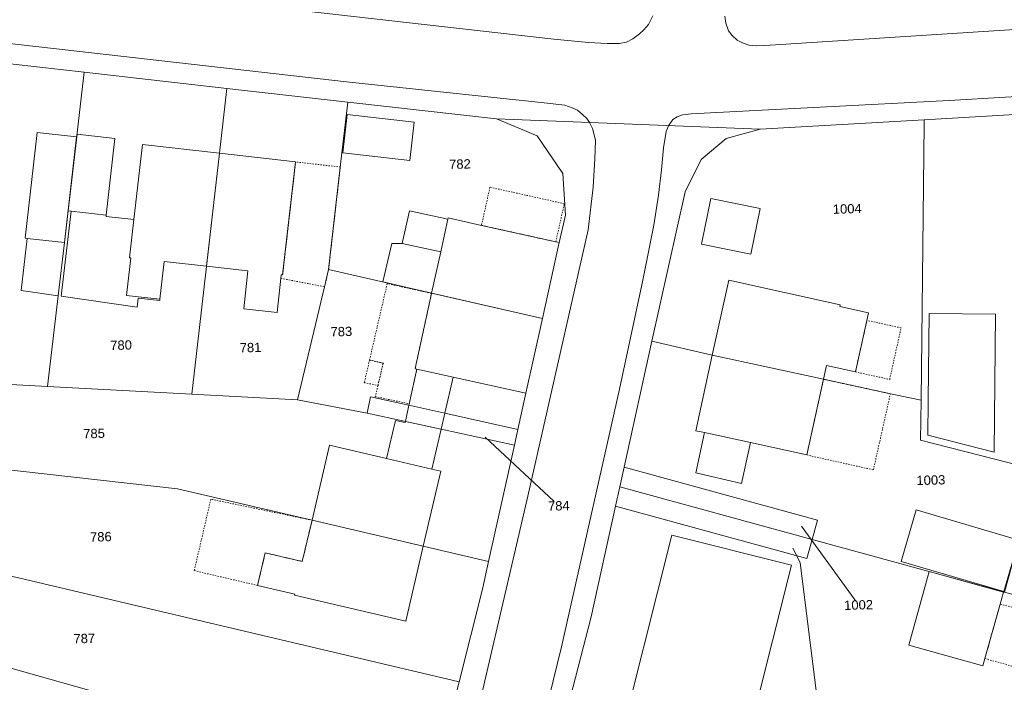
# Model space of a CAD drawing. Header units: millimetres. Extents: x -191 to 81095, y -508122 to 28741.
# Tile 124 of 251: x 5671 to 5745, y 9597 to 9647. Entities that reach past the tile are written whole.
import ezdxf

# ---------------------------------------------------------------- set-up
doc = ezdxf.new("R2010")
doc.units = ezdxf.units.MM
doc.linetypes.add('VE22-087 DB - VST Hervest-Dorsten ALK VA2736$0$1', pattern=[0])
doc.linetypes.add('VE22-087 DB - VST Hervest-Dorsten ALK VA2736$0$3', pattern=[0.26, 0.11, -0.15])
doc.layers.get('0').update_dxf_attribs({"color": 251})
for name, color, linetype, lineweight in [('VE22-087 DB - VST Hervest-Dorsten ALK VA2736$0$AX_Bauteil', 7, 'VE22-087 DB - VST Hervest-Dorsten ALK VA2736$0$1', 18), ('VE22-087 DB - VST Hervest-Dorsten ALK VA2736$0$AX_BesondererBauwerkspunkt_G2300', 7, 'VE22-087 DB - VST Hervest-Dorsten ALK VA2736$0$1', 18), ('VE22-087 DB - VST Hervest-Dorsten ALK VA2736$0$AX_Flurstueck', 9, 'VE22-087 DB - VST Hervest-Dorsten ALK VA2736$0$1', 18), ('VE22-087 DB - VST Hervest-Dorsten ALK VA2736$0$AX_Gebaeude', 7, 'VE22-087 DB - VST Hervest-Dorsten ALK VA2736$0$1', 18), ('VE22-087 DB - VST Hervest-Dorsten ALK VA2736$0$AX_SonstigesBauwerkOderSonstigeEinrichtung', 7, 'VE22-087 DB - VST Hervest-Dorsten ALK VA2736$0$1', 18), ('VE22-087 DB - VST Hervest-Dorsten ALK VA2736$0$AX_Strassenverkehr', 7, 'VE22-087 DB - VST Hervest-Dorsten ALK VA2736$0$1', 18), ('VE22-087 DB - VST Hervest-Dorsten ALK VA2736$0$AX_Strassenverkehrsanlage', 7, 'VE22-087 DB - VST Hervest-Dorsten ALK VA2736$0$1', 18), ('VE22-087 DB - VST Hervest-Dorsten ALK VA2736$0$AX_Wohnbauflaeche', 7, 'VE22-087 DB - VST Hervest-Dorsten ALK VA2736$0$1', 18)]:
    doc.layers.add(name, color=color, linetype=linetype, lineweight=lineweight)
doc.layers.add('XREF ALK Kataster', color=251, linetype='Continuous')
doc.styles.add('VE22-087 DB - VST Hervest-Dorsten ALK VA2736$0$0', font='arial.ttf')

# ---------------------------------------------------------------- blocks, each defined once
blk = doc.blocks.new('VE22-087 DB - VST Hervest-Dorsten ALK VA2736$0$99')
at = {"color": 0}
blk.add_point((0, 0), dxfattribs=at)
blk = doc.blocks.new('VE22-087 DB - VST Hervest-Dorsten ALK VA2736')
at = {"layer": 'VE22-087 DB - VST Hervest-Dorsten ALK VA2736$0$AX_Bauteil', "color": 7, "linetype": 'VE22-087 DB - VST Hervest-Dorsten ALK VA2736$0$1', "lineweight": 13, "ltscale": 0.5}
blk.add_polyline3d([(5699.998, 9617.713, 0), (5699.732, 9616.495, 0), (5702.426, 9615.908, 0), (5702.703, 9617.106, 0)], close=True, dxfattribs=at)
at = {"layer": 'VE22-087 DB - VST Hervest-Dorsten ALK VA2736$0$AX_Flurstueck', "linetype": 'VE22-087 DB - VST Hervest-Dorsten ALK VA2736$0$1', "lineweight": 13, "ltscale": 0.5}
for points in [[(5639.497, 9660.724, 0), (5636.359, 9642.012, 0), (5637.633, 9644.497, 0), (5639.967, 9646.127, 0), (5642.793, 9646.48, 0), (5656.092, 9644.964, 0), (5664.873, 9643.962, 0), (5675.584, 9642.746, 0), (5686.305, 9641.529, 0), (5695.398, 9640.495, 0), (5706.578, 9639.233, 0), (5726.411, 9638.457, 0), (5738.739, 9639.173, 0), (5754.05, 9640.059, 0)], [(5711.165, 9592.009, 0), (5713.701, 9601.808, 0), (5715.536, 9610.126, 0), (5715.866, 9611.583, 0), (5716.187, 9613.05, 0), (5718.277, 9622.516, 0), (5720.763, 9633.747, 0), (5721.977, 9636.194, 0), (5723.86, 9637.771, 0), (5726.411, 9638.457, 0), (5706.578, 9639.233, 0), (5709.653, 9637.971, 0), (5711.575, 9635.122, 0), (5711.763, 9632.005, 0), (5711.305, 9629.938, 0), (5710.045, 9624.237, 0), (5708.793, 9618.607, 0), (5708.189, 9615.891, 0), (5707.934, 9614.713, 0), (5705.992, 9605.957, 0), (5705.534, 9603.89, 0), (5703.776, 9596.924, 0), (5700.75, 9584.978, 0)], [(5705.74, 9615.313, 0), (5711.273, 9610.153, 0)], [(5729.519, 9608.627, 0), (5733.813, 9602.698, 0)], [(5728.863, 9606.964, 0), (5729.426, 9605.887, 0), (5730.7, 9595.635, 0)]]:
    blk.add_polyline3d(points, dxfattribs=at)
for points in [[(5664.873, 9643.962, 0), (5663.357, 9630.515, 0), (5662.138, 9619.707, 0), (5672.827, 9619.13, 0), (5673.622, 9625.937, 0), (5674.089, 9629.939, 0), (5675.584, 9642.746, 0)], [(5675.584, 9642.746, 0), (5674.089, 9629.939, 0), (5673.622, 9625.937, 0), (5672.827, 9619.13, 0), (5683.678, 9618.533, 0), (5685.748, 9636.66, 0), (5686.305, 9641.529, 0)], [(5685.748, 9636.66, 0), (5683.678, 9618.533, 0), (5691.628, 9618.105, 0), (5693.654, 9626.614, 0), (5693.964, 9627.917, 0), (5694.842, 9635.617, 0), (5695.398, 9640.495, 0), (5686.305, 9641.529, 0)], [(5709.653, 9637.971, 0), (5706.578, 9639.233, 0), (5695.398, 9640.495, 0), (5694.842, 9635.617, 0), (5693.964, 9627.917, 0), (5710.045, 9624.237, 0), (5711.305, 9629.938, 0), (5711.763, 9632.005, 0), (5711.575, 9635.122, 0)], [(5738.739, 9639.173, 0), (5738.734, 9638.873, 0), (5738.511, 9618.08, 0), (5738.471, 9615.077, 0), (5747.296, 9612.827, 0), (5745.853, 9607.568, 0), (5744.78, 9603.659, 0), (5748.298, 9602.697, 0), (5751.055, 9601.944, 0), (5756.295, 9600.513, 0), (5755.095, 9622.333, 0), (5754.874, 9626.343, 0), (5754.408, 9634.808, 0), (5754.05, 9640.059, 0)], [(5721.977, 9636.194, 0), (5720.763, 9633.747, 0), (5718.277, 9622.516, 0), (5722.806, 9621.484, 0), (5731.178, 9619.66, 0), (5736.206, 9618.577, 0), (5738.511, 9618.08, 0), (5738.734, 9638.873, 0), (5738.739, 9639.173, 0), (5726.411, 9638.457, 0), (5723.86, 9637.771, 0)], [(5693.964, 9627.917, 0), (5693.654, 9626.614, 0), (5691.628, 9618.105, 0), (5696.868, 9617.114, 0), (5697.115, 9618.352, 0), (5699.998, 9617.713, 0), (5702.704, 9617.112, 0), (5708.189, 9615.891, 0), (5708.793, 9618.607, 0), (5710.045, 9624.237, 0)], [(5730.723, 9609.072, 0), (5730.323, 9607.625, 0), (5744.78, 9603.659, 0), (5745.853, 9607.568, 0), (5747.296, 9612.827, 0), (5738.471, 9615.077, 0), (5738.511, 9618.08, 0), (5736.206, 9618.577, 0), (5731.178, 9619.66, 0), (5722.806, 9621.484, 0), (5718.277, 9622.516, 0), (5716.187, 9613.05, 0)], [(5683.678, 9618.533, 0), (5672.827, 9619.13, 0), (5662.138, 9619.707, 0), (5661.499, 9614.037, 0), (5662.735, 9613.65, 0), (5682.609, 9611.437, 0), (5692.714, 9609.068, 0), (5705.992, 9605.957, 0), (5707.934, 9614.713, 0), (5702.426, 9615.908, 0), (5696.868, 9617.114, 0), (5691.628, 9618.105, 0)], [(5708.189, 9615.891, 0), (5702.704, 9617.112, 0), (5699.998, 9617.713, 0), (5697.115, 9618.352, 0), (5696.868, 9617.114, 0), (5702.426, 9615.908, 0), (5707.934, 9614.713, 0)], [(5705.992, 9605.957, 0), (5692.714, 9609.068, 0), (5682.609, 9611.437, 0), (5662.735, 9613.65, 0), (5661.262, 9606.941, 0), (5703.776, 9596.924, 0), (5705.534, 9603.89, 0)], [(5716.187, 9613.05, 0), (5715.866, 9611.583, 0), (5730.323, 9607.625, 0), (5730.723, 9609.072, 0)], [(5730.323, 9607.625, 0), (5715.866, 9611.583, 0), (5715.536, 9610.126, 0), (5729.934, 9606.179, 0)], [(5729.934, 9606.179, 0), (5715.536, 9610.126, 0), (5713.701, 9601.808, 0), (5711.165, 9592.009, 0), (5715.483, 9590.91, 0), (5724.49, 9588.628, 0), (5732.478, 9586.6, 0), (5735.899, 9585.734, 0), (5740.847, 9584.478, 0), (5741.704, 9587.88, 0), (5766.687, 9581.583, 0), (5764.948, 9597.975, 0), (5764.93, 9598.145, 0), (5756.295, 9600.513, 0), (5751.055, 9601.944, 0), (5748.298, 9602.697, 0), (5744.78, 9603.659, 0), (5730.323, 9607.625, 0)], [(5661.262, 9606.941, 0), (5660.611, 9603.996, 0), (5659.917, 9600.811, 0), (5680.99, 9594.855, 0), (5682.75, 9589.734, 0), (5695.883, 9586.264, 0), (5700.75, 9584.978, 0), (5703.776, 9596.924, 0)], [(5700.75, 9584.978, 0), (5695.883, 9586.264, 0), (5682.75, 9589.734, 0), (5680.99, 9594.855, 0), (5659.917, 9600.811, 0), (5658.572, 9594.692, 0), (5663.076, 9593.378, 0), (5670.392, 9591.244, 0), (5676.153, 9589.563, 0), (5677.724, 9586.708, 0), (5675.643, 9579.447, 0), (5677.466, 9578.977, 0), (5681.73, 9577.878, 0), (5697.903, 9573.709, 0), (5697.934, 9573.829, 0)]]:
    blk.add_polyline3d(points, close=True, dxfattribs=at)
at = {"layer": 'VE22-087 DB - VST Hervest-Dorsten ALK VA2736$0$AX_Gebaeude', "color": 7, "linetype": 'VE22-087 DB - VST Hervest-Dorsten ALK VA2736$0$1', "lineweight": 13, "ltscale": 0.5}
for points in [[(5695.361, 9639.569, 0), (5695.032, 9636.684, 0), (5700.074, 9636.114, 0), (5700.4, 9639, 0)], [(5672.048, 9638.217, 0), (5671.142, 9630.261, 0), (5671.3, 9630.243, 0), (5674.089, 9629.939, 0), (5675.008, 9637.899, 0)], [(5677.894, 9637.756, 0), (5675.052, 9638.096, 0), (5674.379, 9632.332, 0), (5674.599, 9632.307, 0), (5677.246, 9631.991, 0)], [(5681.274, 9625.675, 0), (5681.593, 9628.525, 0), (5684.781, 9628.172, 0), (5685.748, 9636.66, 0), (5679.963, 9637.319, 0), (5679.315, 9631.673, 0), (5678.985, 9628.8, 0), (5679.085, 9628.789, 0), (5678.766, 9625.96, 0)], [(5691.484, 9636.002, 0), (5685.748, 9636.66, 0), (5684.781, 9628.172, 0), (5687.899, 9627.819, 0), (5687.579, 9624.96, 0), (5690.087, 9624.675, 0), (5690.377, 9627.251, 0), (5690.406, 9627.514, 0), (5690.506, 9627.503, 0)], [(5722.693, 9633.263, 0), (5721.994, 9629.814, 0), (5725.724, 9629.058, 0), (5726.423, 9632.507, 0)], [(5679.563, 9625.081, 0), (5679.64, 9625.761, 0), (5681.262, 9625.575, 0), (5681.274, 9625.675, 0), (5678.766, 9625.96, 0), (5679.085, 9628.789, 0), (5678.985, 9628.8, 0), (5679.315, 9631.673, 0), (5677.236, 9631.912, 0), (5677.246, 9631.991, 0), (5674.599, 9632.307, 0), (5673.848, 9625.904, 0)], [(5702.922, 9631.693, 0), (5700.049, 9632.333, 0), (5699.505, 9629.866, 0), (5702.388, 9629.237, 0)], [(5702.944, 9631.793, 0), (5702.922, 9631.693, 0), (5702.388, 9629.237, 0), (5701.707, 9626.145, 0), (5701.706, 9626.142, 0), (5710.045, 9624.237, 0), (5711.305, 9629.938, 0), (5711.048, 9629.995, 0), (5705.458, 9631.235, 0)], [(5671.3, 9630.243, 0), (5670.854, 9626.336, 0), (5673.622, 9625.937, 0), (5674.089, 9629.939, 0)], [(5698.707, 9629.872, 0), (5698.045, 9626.983, 0), (5701.707, 9626.145, 0), (5702.388, 9629.237, 0), (5699.505, 9629.866, 0)], [(5732.425, 9625.25, 0), (5724.045, 9627.124, 0), (5722.806, 9621.484, 0), (5731.178, 9619.66, 0), (5731.412, 9620.698, 0), (5733.577, 9620.219, 0), (5734.443, 9624.091, 0), (5734.568, 9624.651, 0), (5732.394, 9625.131, 0)], [(5710.045, 9624.237, 0), (5701.706, 9626.142, 0), (5701.701, 9626.122, 0), (5700.467, 9620.461, 0), (5700.596, 9620.429, 0), (5703.34, 9619.821, 0), (5708.793, 9618.607, 0), (5708.798, 9618.607, 0)], [(5739.116, 9624.614, 0), (5739.046, 9618.074, 0), (5739.018, 9615.449, 0), (5743.999, 9614.179, 0), (5744.109, 9624.56, 0)], [(5722.806, 9621.484, 0), (5721.569, 9615.792, 0), (5722.237, 9615.654, 0), (5725.679, 9614.917, 0), (5729.92, 9613.969, 0), (5731.178, 9619.66, 0)], [(5700.023, 9617.82, 0), (5699.998, 9617.713, 0), (5699.732, 9616.495, 0), (5702.426, 9615.908, 0), (5702.703, 9617.106, 0), (5702.704, 9617.112, 0), (5703.34, 9619.821, 0), (5700.596, 9620.429, 0)], [(5703.34, 9619.821, 0), (5702.704, 9617.112, 0), (5708.189, 9615.891, 0), (5708.793, 9618.607, 0)], [(5699.71, 9616.415, 0), (5698.982, 9616.575, 0), (5698.323, 9613.709, 0), (5701.725, 9612.913, 0), (5702.426, 9615.908, 0), (5699.732, 9616.495, 0)], [(5722.237, 9615.654, 0), (5721.575, 9612.619, 0), (5725.006, 9611.831, 0), (5725.679, 9614.917, 0)], [(5698.323, 9613.709, 0), (5694.033, 9614.699, 0), (5692.714, 9609.068, 0), (5701.084, 9607.104, 0), (5702.412, 9612.754, 0), (5701.725, 9612.913, 0)], [(5738.138, 9609.836, 0), (5737.017, 9605.965, 0), (5744.732, 9603.715, 0), (5745.853, 9607.568, 0)], [(5691.981, 9605.964, 0), (5689.197, 9606.612, 0), (5688.624, 9604.166, 0), (5691.417, 9603.518, 0), (5691.396, 9603.429, 0), (5699.766, 9601.464, 0), (5701.084, 9607.104, 0), (5692.714, 9609.068, 0)], [(5728.776, 9605.694, 0), (5719.77, 9607.946, 0), (5715.483, 9590.91, 0), (5724.49, 9588.628, 0)], [(5744.707, 9603.658, 0), (5739.113, 9605.212, 0), (5737.594, 9599.676, 0), (5743.165, 9598.107, 0), (5743.319, 9598.661, 0), (5744.458, 9602.76, 0)]]:
    blk.add_polyline3d(points, close=True, dxfattribs=at)
at = {"layer": 'VE22-087 DB - VST Hervest-Dorsten ALK VA2736$0$AX_SonstigesBauwerkOderSonstigeEinrichtung', "color": 7, "linetype": 'VE22-087 DB - VST Hervest-Dorsten ALK VA2736$0$3', "lineweight": 13, "ltscale": 0.5}
for points in [[(5691.484, 9636.002, 0), (5690.506, 9627.503, 0), (5690.406, 9627.514, 0), (5690.377, 9627.251, 0), (5693.654, 9626.614, 0), (5693.964, 9627.917, 0), (5694.842, 9635.617, 0)], [(5706.094, 9634.102, 0), (5705.458, 9631.235, 0), (5711.048, 9629.995, 0), (5711.684, 9632.862, 0)], [(5698.367, 9626.856, 0), (5697.04, 9621.107, 0), (5698.065, 9620.871, 0), (5697.67, 9619.193, 0), (5697.474, 9618.359, 0), (5700.023, 9617.82, 0), (5700.596, 9620.429, 0), (5700.467, 9620.461, 0), (5701.701, 9626.122, 0)], [(5734.444, 9624.091, 0), (5733.577, 9620.219, 0), (5736.152, 9619.65, 0), (5737.009, 9623.524, 0)], [(5697.04, 9621.107, 0), (5696.649, 9619.416, 0), (5697.67, 9619.193, 0), (5698.065, 9620.871, 0)], [(5731.178, 9619.66, 0), (5729.92, 9613.969, 0), (5734.927, 9612.849, 0), (5736.206, 9618.577, 0)], [(5685.104, 9610.647, 0), (5683.857, 9605.273, 0), (5688.624, 9604.166, 0), (5689.197, 9606.612, 0), (5691.981, 9605.964, 0), (5692.714, 9609.068, 0)], [(5744.458, 9602.76, 0), (5743.319, 9598.661, 0), (5749.654, 9596.901, 0), (5751.055, 9601.944, 0), (5748.298, 9602.697, 0), (5748.048, 9601.779, 0)]]:
    blk.add_polyline3d(points, close=True, dxfattribs=at)
blk.add_polyline3d([(5696.649, 9619.416, 0), (5697.67, 9619.193, 0)], dxfattribs=at)
at = {"layer": 'VE22-087 DB - VST Hervest-Dorsten ALK VA2736$0$AX_Strassenverkehrsanlage', "color": 7, "linetype": 'VE22-087 DB - VST Hervest-Dorsten ALK VA2736$0$1', "lineweight": 13, "ltscale": 0.5, "true_color": 0xf7f7f0}
for points in [[(5877.308, 9662.842, 0), (5877.279, 9662.258, 0), (5877.18, 9661.608, 0), (5876.943, 9661.173, 0), (5876.555, 9660.812, 0), (5876.008, 9660.587, 0), (5874.903, 9660.299, 0), (5872.808, 9659.96, 0), (5849.756, 9656.305, 0), (5826.574, 9652.811, 0), (5802.6, 9649.808, 0), (5775.049, 9647.688, 0), (5746.331, 9646.004, 0), (5727.17, 9644.778, 0), (5726.773, 9644.747, 0), (5726.112, 9644.729, 0), (5725.565, 9644.777, 0), (5725.124, 9644.936, 0), (5724.674, 9645.156, 0), (5724.306, 9645.497, 0), (5724.031, 9645.856, 0), (5723.828, 9646.427, 0), (5723.767, 9646.962, 0)], [(5638.32, 9653.704, 0), (5639.053, 9653.473, 0), (5639.911, 9653.338, 0), (5667.455, 9650.159, 0), (5691.85, 9647.393, 0), (5710.906, 9645.225, 0), (5713.5, 9644.979, 0), (5714.906, 9644.914, 0), (5715.846, 9644.916, 0), (5716.368, 9645.016, 0), (5716.85, 9645.261, 0), (5717.328, 9645.628, 0), (5717.673, 9645.943, 0), (5718.015, 9646.343, 0), (5718.334, 9646.995, 0)], [(5637.422, 9648.353, 0), (5637.849, 9648.496, 0), (5638.664, 9648.556, 0), (5640.475, 9648.411, 0), (5665.523, 9645.407, 0), (5695.307, 9642.021, 0), (5710.172, 9640.445, 0), (5711.727, 9640.262, 0), (5712.281, 9640.07, 0), (5712.678, 9639.885, 0), (5713.053, 9639.566, 0), (5713.378, 9639.27, 0), (5713.577, 9638.959, 0)], [(5799.343, 9643.265, 0), (5798.738, 9643.871, 0), (5798.222, 9644.097, 0), (5797.663, 9644.201, 0), (5796.882, 9644.224, 0), (5775.684, 9642.848, 0), (5761.805, 9641.862, 0), (5740.633, 9640.63, 0), (5721.226, 9639.606, 0), (5720.584, 9639.54, 0), (5720.167, 9639.393, 0), (5719.858, 9639.189, 0), (5719.508, 9638.727, 0)]]:
    blk.add_polyline3d(points, dxfattribs=at)
at = {"layer": 'VE22-087 DB - VST Hervest-Dorsten ALK VA2736$0$AX_BesondererBauwerkspunkt_G2300', "color": 7, "xscale": 0.5, "yscale": 0.5, "zscale": 0.5}
for p, rotation in [((5698.367, 9626.856), 1.589391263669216), ((5701.701, 9626.122), 1.58939109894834), ((5697.04, 9621.107), 1.589390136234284), ((5698.065, 9620.871), 1.589390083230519), ((5696.649, 9619.416), 1.589389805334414), ((5697.67, 9619.193), 1.589389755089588), ((5697.474, 9618.359), 1.589389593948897), ((5700.023, 9617.82), 1.589389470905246)]:
    blk.add_blockref('VE22-087 DB - VST Hervest-Dorsten ALK VA2736$0$99', p, dxfattribs=dict(at, rotation=rotation))
at = {"layer": 'VE22-087 DB - VST Hervest-Dorsten ALK VA2736$0$AX_Flurstueck', "char_height": 0.7, "attachment_point": 2, "rotation": 1.58939, "style": 'VE22-087 DB - VST Hervest-Dorsten ALK VA2736$0$0', "bg_fill": 3, "box_fill_scale": 1, "bg_fill_color": 256, "bg_fill_transparency": 0}
for s, insert in [('782', (5703.83, 9636.191)), ('1004', (5732.951, 9632.825)), ('783', (5694.911, 9623.598)), ('780', (5678.345, 9622.58)), ('781', (5688.08, 9622.398)), ('785', (5676.312, 9615.938)), ('1003', (5739.24, 9612.432)), ('784', (5711.264, 9610.502)), ('786', (5676.825, 9608.17)), ('1002', (5733.804, 9603.047)), ('787', (5675.58, 9600.526))]:
    blk.add_mtext(s, dxfattribs=dict(at, insert=insert))
at = {"layer": 'VE22-087 DB - VST Hervest-Dorsten ALK VA2736$0$AX_Strassenverkehr', "color": 253, "linetype": 'VE22-087 DB - VST Hervest-Dorsten ALK VA2736$0$1', "lineweight": 13, "ltscale": 0.5, "true_color": 0x999999}
for points in [[(5639.497, 9660.724, 0), (5636.359, 9642.012, 0), (5637.633, 9644.497, 0), (5639.967, 9646.127, 0), (5642.793, 9646.48, 0), (5656.092, 9644.964, 0), (5664.873, 9643.962, 0), (5675.584, 9642.746, 0), (5686.305, 9641.529, 0), (5695.398, 9640.495, 0), (5706.578, 9639.233, 0), (5726.411, 9638.457, 0), (5738.739, 9639.173, 0), (5754.05, 9640.059, 0)], [(5711.165, 9592.009, 0), (5713.701, 9601.808, 0), (5715.536, 9610.126, 0), (5715.866, 9611.583, 0), (5716.187, 9613.05, 0), (5718.277, 9622.516, 0), (5720.763, 9633.747, 0), (5721.977, 9636.194, 0), (5723.86, 9637.771, 0), (5726.411, 9638.457, 0), (5706.578, 9639.233, 0), (5709.653, 9637.971, 0), (5711.575, 9635.122, 0), (5711.763, 9632.005, 0), (5711.305, 9629.938, 0), (5710.045, 9624.237, 0), (5708.793, 9618.607, 0), (5708.189, 9615.891, 0), (5707.934, 9614.713, 0), (5705.992, 9605.957, 0), (5705.534, 9603.89, 0), (5703.776, 9596.924, 0), (5700.75, 9584.978, 0)]]:
    blk.add_polyline3d(points, dxfattribs=at)
at = {"layer": 'VE22-087 DB - VST Hervest-Dorsten ALK VA2736$0$AX_Strassenverkehrsanlage', "color": 7, "linetype": 'VE22-087 DB - VST Hervest-Dorsten ALK VA2736$0$1', "lineweight": 13, "ltscale": 0.5, "true_color": 0xf7f7f0}
for points in [[(5687.837, 9533.02, 0), (5690.088, 9540.171, 0), (5699.917, 9574.046, 0), (5703.996, 9589.681, 0), (5708.943, 9610.875, 0), (5713.472, 9630.885, 0), (5713.863, 9634.115, 0), (5713.986, 9636.224, 0), (5714.039, 9637.62, 0), (5713.918, 9638.145, 0), (5713.817, 9638.509, 0), (5713.577, 9638.959, 0)], [(5692.829, 9531.696, 0), (5693.151, 9533.322, 0), (5695.077, 9539.798, 0), (5704.72, 9572.81, 0), (5708.01, 9585.445, 0), (5711.468, 9599.559, 0), (5715.835, 9618.918, 0), (5717.593, 9627.104, 0), (5718.41, 9631.248, 0), (5718.769, 9633.514, 0), (5718.987, 9635.415, 0), (5719.151, 9637.074, 0), (5719.341, 9638.283, 0), (5719.508, 9638.727, 0)]]:
    blk.add_polyline3d(points, dxfattribs=at)
at = {"layer": 'VE22-087 DB - VST Hervest-Dorsten ALK VA2736$0$AX_Wohnbauflaeche', "color": 253, "linetype": 'VE22-087 DB - VST Hervest-Dorsten ALK VA2736$0$1', "lineweight": 13, "ltscale": 0.5, "true_color": 0x999999}
for points in [[(5700.75, 9584.978, 0), (5703.776, 9596.924, 0), (5705.534, 9603.89, 0), (5705.992, 9605.957, 0), (5707.934, 9614.713, 0), (5708.189, 9615.891, 0), (5708.793, 9618.607, 0), (5710.045, 9624.237, 0), (5711.305, 9629.938, 0), (5711.763, 9632.005, 0), (5711.575, 9635.122, 0), (5709.653, 9637.971, 0), (5706.578, 9639.233, 0), (5695.398, 9640.495, 0), (5686.305, 9641.529, 0), (5675.584, 9642.746, 0), (5664.873, 9643.962, 0)], [(5754.05, 9640.059, 0), (5738.739, 9639.173, 0), (5726.411, 9638.457, 0), (5723.86, 9637.771, 0), (5721.977, 9636.194, 0), (5720.763, 9633.747, 0), (5718.277, 9622.516, 0), (5716.187, 9613.05, 0), (5715.866, 9611.583, 0), (5715.536, 9610.126, 0), (5713.701, 9601.808, 0), (5711.165, 9592.009, 0)]]:
    blk.add_polyline3d(points, dxfattribs=at)

msp = doc.modelspace()

# ---------------------------------------------------------------- block references
at = {"layer": 'XREF ALK Kataster', "color": 251}
msp.add_blockref('VE22-087 DB - VST Hervest-Dorsten ALK VA2736', (0, 0), dxfattribs=at)

doc.saveas('drawing.dxf')
